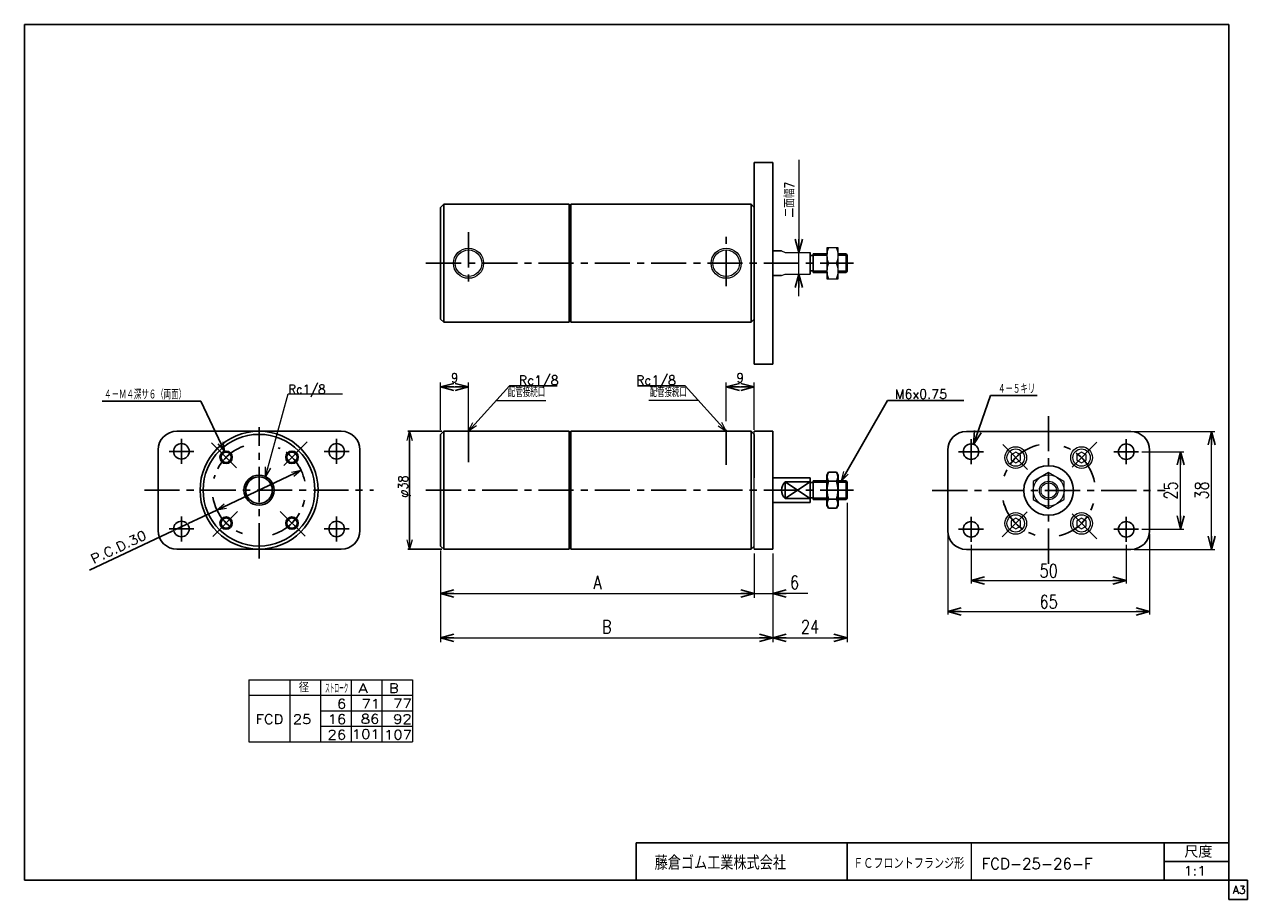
# Model space of a CAD drawing. Header units: millimetres. Extents: x -197 to 197, y -141 to 141.
import ezdxf
from ezdxf.enums import TextEntityAlignment as Align

# ---------------------------------------------------------------- set-up
doc = ezdxf.new("R2010")
doc.units = ezdxf.units.MM
doc.header["$LTSCALE"] = 0.357143
doc.linetypes.add('CENTER', pattern=[50.8, 31.75, -6.35, 6.35, -6.35])
doc.layers.add('Layer0002', color=7, linetype='Continuous')
doc.styles.add('FdaStyle0', font='txt.shx', dxfattribs={"width": 0.8, "bigfont": 'bigfont'})
doc.dimstyles.new('DaDimRotatedStyle', dxfattribs={"dimtxt": 4.285714, "dimasz": 4.285717, "dimexe": 1, "dimexo": 1.428571, "dimgap": 1, "dimtad": 3, "dimdsep": 46, "dimtxsty": 'FdaStyle0', "dimblk1": 'OPEN30', "dimblk2": 'OPEN30', "dimsah": 1, "dimcen": 0.09, "dimclrd": 4, "dimclre": 4, "dimclrt": 4, "dimadec": 0, "dimazin": 2, "dimtfac": 1, "dimtdec": 4, "dimtmove": 0, "dimatfit": 0, "dimfxl": 1, "dimarcsym": 0})

# ---------------------------------------------------------------- blocks, each defined once
blk = doc.blocks.new('_OPEN30')
at = {"color": 0, "linetype": 'ByBlock', "lineweight": -2}
for p, q in [((-1, 0.267949), (0, 0)), ((0, 0), (-1, -0.267949)), ((0, 0), (-1, 0))]:
    blk.add_line(p, q, dxfattribs=at)
blk = doc.blocks.new('DC_GROUP_Φ25_1')
at = {"color": 4, "linetype": 'Continuous', "lineweight": 18}
for p, q in [((-135, -15.49), (-132.63, -13.48)), ((-135, -15.49), (-132.29, -14.21)), ((-131.95, -14.94), (-135, -15.49))]:
    blk.add_line(p, q, dxfattribs=at)
blk = doc.blocks.new('DC_GROUP_Φ25_2')
at = {"color": 4, "linetype": 'Continuous', "lineweight": 18}
for p, q in [((-110.93, -3.23), (-107.88, -2.68)), ((-107.88, -2.68), (-110.59, -3.96)), ((-107.88, -2.68), (-110.24, -4.69))]:
    blk.add_line(p, q, dxfattribs=at)
blk = doc.blocks.new('DC_GROUP_Φ25_3')
at = {"color": 4, "linetype": 'Continuous', "lineweight": 18}
for p, q in [((-73.72, 6.91), (-72.92, 9.91)), ((-72.92, 9.91), (-72.11, 6.91)), ((-72.92, 9.91), (-72.92, 6.91))]:
    blk.add_line(p, q, dxfattribs=at)
blk = doc.blocks.new('DC_GROUP_Φ25_4')
at = {"color": 4, "linetype": 'Continuous', "lineweight": 18}
for p, q in [((-72.92, -28.09), (-73.72, -25.09)), ((-72.11, -25.09), (-72.92, -28.09)), ((-72.92, -28.09), (-72.92, -25.09))]:
    blk.add_line(p, q, dxfattribs=at)
blk = doc.blocks.new('DC_GROUP_Φ25_5')
at = {"color": 4, "linetype": 'Continuous', "lineweight": 18}
for p, q in [((-132.59, 3.45), (-134.59, 5.82)), ((-132.59, 3.45), (-133.86, 6.16)), ((-133.13, 6.5), (-132.59, 3.45))]:
    blk.add_line(p, q, dxfattribs=at)
blk = doc.blocks.new('DC_GROUP_Φ25_6')
at = {"color": 4, "linetype": 'Continuous', "lineweight": 18}
for p, q in [((66.17, -6.09), (66.96, -3.08)), ((66.17, -6.09), (67.66, -3.48)), ((68.36, -3.88), (66.17, -6.09))]:
    blk.add_line(p, q, dxfattribs=at)
blk = doc.blocks.new('DC_GROUP_Φ25_7')
at = {"color": 4, "linetype": 'Continuous', "lineweight": 18}
for p, q in [((-53.94, 9.91), (-52.53, 12.68)), ((-53.94, 9.91), (-51.94, 12.14)), ((-51.34, 11.61), (-53.94, 9.91))]:
    blk.add_line(p, q, dxfattribs=at)
blk = doc.blocks.new('DC_GROUP_Φ25_8')
at = {"color": 4, "linetype": 'Continuous', "lineweight": 25}
for radius in [2, 1.65]:
    blk.add_circle((-132.05, 1.52), radius, dxfattribs=at)
blk = doc.blocks.new('DC_GROUP_Φ25_9')
at = {"color": 4, "linetype": 'Continuous', "lineweight": 25}
for radius in [2, 1.65]:
    blk.add_circle((-132.05, -19.69), radius, dxfattribs=at)
blk = doc.blocks.new('DC_GROUP_Φ25_10')
at = {"color": 4, "linetype": 'Continuous', "lineweight": 25}
for radius in [2, 1.65]:
    blk.add_circle((-110.83, 1.52), radius, dxfattribs=at)
blk = doc.blocks.new('DC_GROUP_Φ25_11')
at = {"color": 4, "linetype": 'Continuous', "lineweight": 25}
for radius in [2, 1.65]:
    blk.add_circle((-110.83, -19.69), radius, dxfattribs=at)
blk = doc.blocks.new('DC_GROUP_Φ25_12')
at = {"color": 4, "linetype": 'Continuous', "lineweight": 25}
for p, q in [((62.03, -3.31), (61.52, -4.19)), ((64.62, -3.31), (62.03, -3.31)), ((64.62, -3.31), (65.12, -4.19)), ((61.52, -4.19), (61.52, -13.99)), ((64.62, -6.2), (62.03, -6.2)), ((65.12, -4.19), (65.12, -13.99)), ((62.03, -14.86), (61.52, -13.99)), ((64.62, -11.97), (62.03, -11.97)), ((64.62, -14.86), (62.03, -14.86)), ((64.62, -14.86), (65.12, -13.99))]:
    blk.add_line(p, q, dxfattribs=at)
for centre, radius, start, end in [((64.13, -4.76), 2.56, 145.6111, 214.3889), ((62.51, -4.76), 2.56, 325.6111, 34.3889), ((71.13, -9.09), 9.55, 162.4111, 197.5889), ((55.51, -9.09), 9.55, 342.4111, 17.5889), ((64.13, -13.42), 2.56, 145.6111, 214.3889), ((62.51, -13.42), 2.56, 325.6111, 34.3889)]:
    blk.add_arc(centre, radius, start, end, dxfattribs=at)
blk = doc.blocks.new('DC_GROUP_Φ25_14')
at = {"color": 4, "linetype": 'Continuous', "lineweight": 18}
for p, q in [((-119.35, -4.69), (-119.33, -1.59)), ((-119.35, -4.69), (-118.55, -1.8)), ((-117.78, -2.01), (-119.35, -4.69))]:
    blk.add_line(p, q, dxfattribs=at)
blk = doc.blocks.new('DC_GROUP_Φ25_13')
at = {"color": 4, "linetype": 'Continuous', "lineweight": 13}
for p, q in [((-119.35, -4.69), (-112.01, 21.92)), ((-112.01, 21.92), (-94.51, 21.92))]:
    blk.add_line(p, q, dxfattribs=at)
at = {"linetype": 'Continuous'}
blk.add_blockref('DC_GROUP_Φ25_14', (0, 0), dxfattribs=at)
at = {"color": 4, "style": 'FdaStyle0', "width": 0.8}
blk.add_text('Rc1/8', height=3, dxfattribs=at).set_placement((-112.01, 21.92), (-100.01, 21.92), align=Align.FIT)
blk = doc.blocks.new('DC_GROUP_Φ25_15')
at = {"color": 4, "linetype": 'Continuous', "lineweight": 13}
for p, q in [((65.12, 69.05), (61.52, 69.05)), ((61.52, 69.05), (61.52, 59.05)), ((65.12, 59.05), (65.12, 69.05)), ((62.01, 64.05), (64.63, 64.05)), ((61.52, 59.05), (65.12, 59.05))]:
    blk.add_line(p, q, dxfattribs=at)
for centre, start, end in [((68, 66.55), 157.3406, 202.6594), ((58.64, 66.55), 337.3406, 22.6594), ((68, 61.55), 157.3406, 202.6594), ((58.64, 61.55), 337.3406, 22.6594)]:
    blk.add_arc(centre, 6.49, start, end, dxfattribs=at)
blk = doc.blocks.new('DA_IMAGEDIMGROUP_1')
at = {"color": 4, "linetype": 'Continuous', "lineweight": 13}
for p, q in [((52.45, 97.38), (52.45, 67.55)), ((52.45, 60.55), (52.45, 67.55)), ((52.45, 53.41), (52.45, 60.55))]:
    blk.add_line(p, q, dxfattribs=at)
at = {"color": 4, "xscale": 4.285718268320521, "yscale": 4.285698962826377}
for p, rotation in [((52.45, 67.55), 270), ((52.45, 60.55), 90)]:
    blk.add_blockref('_OPEN30', p, dxfattribs=dict(at, rotation=rotation))
at = {"color": 4, "insert": (51.02, 78.81), "char_height": 3, "width": 18.75, "attachment_point": 7, "rotation": 90, "style": 'FdaStyle0'}
blk.add_mtext('\\T1.00;二面幅7', dxfattribs=at)
blk = doc.blocks.new('DC_GROUP_Φ25_16')
at = {"color": 4, "linetype": 'Continuous', "lineweight": 13}
for p, q in [((132.93, -3.41), (127.93, -6.3)), ((137.93, -6.3), (132.93, -3.41)), ((127.93, -6.3), (127.93, -12.07)), ((137.93, -12.07), (137.93, -6.3)), ((127.93, -12.07), (132.93, -14.96)), ((132.93, -14.96), (137.93, -12.07))]:
    blk.add_line(p, q, dxfattribs=at)
for radius in [5, 3, 2.46]:
    blk.add_circle((132.93, -9.18), radius, dxfattribs=at)
blk = doc.blocks.new('*D18')
at = {"color": 4, "linetype": 'Continuous', "lineweight": 13}
for p, q in [((107.93, -26.68), (107.93, -39.18)), ((157.93, -26.68), (157.93, -39.18)), ((107.93, -38.18), (157.93, -38.18))]:
    blk.add_line(p, q, dxfattribs=at)
at = {"color": 4, "xscale": 4.285718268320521, "yscale": 4.285698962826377}
for p, rotation in [((107.93, -38.18), 180), ((157.93, -38.18), 360)]:
    blk.add_blockref('_OPEN30', p, dxfattribs=dict(at, rotation=rotation))
at = {"color": 4, "insert": (132.93, -37.18), "char_height": 4.286, "width": 16.0714, "attachment_point": 8, "style": 'FdaStyle0'}
blk.add_mtext('\\T1.00;50', dxfattribs=at)
blk = doc.blocks.new('*D19')
at = {"color": 4, "linetype": 'Continuous', "lineweight": 13}
for p, q in [((100.43, -23.18), (100.43, -49.18)), ((165.43, -23.18), (165.43, -49.18)), ((100.43, -48.18), (165.43, -48.18))]:
    blk.add_line(p, q, dxfattribs=at)
at = {"color": 4, "xscale": 4.285718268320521, "yscale": 4.285698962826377}
for p, rotation in [((100.43, -48.18), 180), ((165.43, -48.18), 360)]:
    blk.add_blockref('_OPEN30', p, dxfattribs=dict(at, rotation=rotation))
at = {"color": 4, "insert": (132.93, -47.18), "char_height": 4.286, "width": 16.0714, "attachment_point": 8, "style": 'FdaStyle0'}
blk.add_mtext('\\T1.00;65', dxfattribs=at)
blk = doc.blocks.new('*D20')
at = {"color": 4, "linetype": 'Continuous', "lineweight": 13}
for p, q in [((162.93, 3.32), (176.43, 3.32)), ((175.43, -21.68), (175.43, 3.32)), ((162.93, -21.68), (176.43, -21.68))]:
    blk.add_line(p, q, dxfattribs=at)
at = {"color": 4, "xscale": 4.285718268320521, "yscale": 4.285698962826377}
for p, rotation in [((175.43, 3.32), 90), ((175.43, -21.68), 270)]:
    blk.add_blockref('_OPEN30', p, dxfattribs=dict(at, rotation=rotation))
at = {"color": 4, "insert": (174.43, -9.18), "char_height": 4.286, "width": 16.0714, "attachment_point": 8, "rotation": 90, "style": 'FdaStyle0'}
blk.add_mtext('\\T1.00;25', dxfattribs=at)
blk = doc.blocks.new('*D21')
at = {"color": 4, "linetype": 'Continuous', "lineweight": 13}
for p, q in [((160.43, 9.82), (186.43, 9.82)), ((185.43, -28.18), (185.43, 9.82)), ((160.43, -28.18), (186.43, -28.18))]:
    blk.add_line(p, q, dxfattribs=at)
at = {"color": 4, "xscale": 4.285718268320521, "yscale": 4.285698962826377}
for p, rotation in [((185.43, 9.82), 90), ((185.43, -28.18), 270)]:
    blk.add_blockref('_OPEN30', p, dxfattribs=dict(at, rotation=rotation))
at = {"color": 4, "insert": (184.43, -9.18), "char_height": 4.286, "width": 16.0714, "attachment_point": 8, "rotation": 90, "style": 'FdaStyle0'}
blk.add_mtext('\\T1.00;38', dxfattribs=at)
blk = doc.blocks.new('*D22')
at = {"color": 4, "linetype": 'Continuous', "lineweight": 13}
for p, q in [((-62.94, 10.34), (-62.94, 25.63)), ((-62.94, 24.2), (-53.94, 24.2)), ((-53.94, 11.34), (-53.94, 25.63))]:
    blk.add_line(p, q, dxfattribs=at)
at = {"color": 4, "xscale": 4.285718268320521, "yscale": 4.285698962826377}
for p, rotation in [((-62.94, 24.2), 180), ((-53.94, 24.2), 360)]:
    blk.add_blockref('_OPEN30', p, dxfattribs=dict(at, rotation=rotation))
at = {"color": 4, "insert": (-58.44, 25.63), "char_height": 3, "width": 7.5, "attachment_point": 8, "style": 'FdaStyle0'}
blk.add_mtext('\\T1.00;9', dxfattribs=at)
blk = doc.blocks.new('*D23')
at = {"color": 4, "linetype": 'Continuous', "lineweight": 13}
for p, q in [((29.06, 13.14), (29.06, 25.63)), ((29.06, 24.2), (38.06, 24.2)), ((38.06, 10.34), (38.06, 25.63))]:
    blk.add_line(p, q, dxfattribs=at)
at = {"color": 4, "xscale": 4.285718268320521, "yscale": 4.285698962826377}
for p, rotation in [((29.06, 24.2), 180), ((38.06, 24.2), 360)]:
    blk.add_blockref('_OPEN30', p, dxfattribs=dict(at, rotation=rotation))
at = {"color": 4, "insert": (33.56, 25.63), "char_height": 3, "width": 7.5, "attachment_point": 8, "style": 'FdaStyle0'}
blk.add_mtext('\\T1.00;9', dxfattribs=at)
blk = doc.blocks.new('DC_GROUP_Φ25_17')
at = {"color": 4, "linetype": 'Continuous', "lineweight": 18}
for p, q in [((29.06, 9.91), (27.05, 12.14)), ((29.06, 9.91), (27.65, 12.68)), ((26.45, 11.61), (29.06, 9.91))]:
    blk.add_line(p, q, dxfattribs=at)
blk = doc.blocks.new('*D25')
at = {"color": 4, "linetype": 'Continuous', "lineweight": 13}
for p, q in [((-62.94, -28.51), (-62.94, -43.8)), ((38.06, -29.51), (38.06, -43.8)), ((-62.94, -42.37), (38.06, -42.37))]:
    blk.add_line(p, q, dxfattribs=at)
at = {"color": 4, "xscale": 4.285718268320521, "yscale": 4.285698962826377}
for p, rotation in [((-62.94, -42.37), 180), ((38.06, -42.37), 360)]:
    blk.add_blockref('_OPEN30', p, dxfattribs=dict(at, rotation=rotation))
at = {"color": 4, "insert": (-12.44, -40.94), "char_height": 4.286, "width": 10.7143, "attachment_point": 8, "style": 'FdaStyle0'}
blk.add_mtext('\\T1.00;A', dxfattribs=at)
blk = doc.blocks.new('*D26')
at = {"color": 4, "linetype": 'Continuous', "lineweight": 13}
for p, q in [((38.06, -29.51), (38.06, -43.8)), ((44.06, -29.51), (44.06, -43.8)), ((38.06, -42.37), (44.06, -42.37)), ((55.34, -42.37), (44.06, -42.37))]:
    blk.add_line(p, q, dxfattribs=at)
at = {"color": 4, "xscale": 4.285718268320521, "yscale": 4.285698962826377, "rotation": 180}
blk.add_blockref('_OPEN30', (44.06, -42.37), dxfattribs=at)
at = {"color": 4, "insert": (49.62, -40.94), "char_height": 4.286, "width": 10.7143, "attachment_point": 7, "style": 'FdaStyle0'}
blk.add_mtext('\\T1.00;6', dxfattribs=at)
blk = doc.blocks.new('*D27')
at = {"color": 4, "linetype": 'Continuous', "lineweight": 13}
for p, q in [((-62.94, -28.51), (-62.94, -58.09)), ((44.06, -29.51), (44.06, -58.09)), ((-62.94, -56.66), (44.06, -56.66))]:
    blk.add_line(p, q, dxfattribs=at)
at = {"color": 4, "xscale": 4.285718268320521, "yscale": 4.285698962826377}
for p, rotation in [((-62.94, -56.66), 180), ((44.06, -56.66), 360)]:
    blk.add_blockref('_OPEN30', p, dxfattribs=dict(at, rotation=rotation))
at = {"color": 4, "insert": (-9.44, -55.23), "char_height": 4.286, "width": 10.7143, "attachment_point": 8, "style": 'FdaStyle0'}
blk.add_mtext('\\T1.00;B', dxfattribs=at)
blk = doc.blocks.new('*D28')
at = {"color": 4, "linetype": 'Continuous', "lineweight": 13}
for p, q in [((68.06, -13.11), (68.06, -58.09)), ((44.06, -29.51), (44.06, -58.09)), ((44.06, -56.66), (68.06, -56.66))]:
    blk.add_line(p, q, dxfattribs=at)
at = {"color": 4, "xscale": 4.285718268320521, "yscale": 4.285698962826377}
for p, rotation in [((44.06, -56.66), 180), ((68.06, -56.66), 360)]:
    blk.add_blockref('_OPEN30', p, dxfattribs=dict(at, rotation=rotation))
at = {"color": 4, "insert": (56.06, -55.23), "char_height": 4.286, "width": 16.0714, "attachment_point": 8, "style": 'FdaStyle0'}
blk.add_mtext('\\T1.00;24', dxfattribs=at)
blk = doc.blocks.new('DC_GROUP_Φ25_18')
at = {"color": 4, "linetype": 'Continuous', "lineweight": 13}
for p, q in [((122.32, -18.06), (120.82, -18.92)), ((120.82, -18.92), (120.82, -20.65)), ((123.82, -18.92), (122.32, -18.06)), ((123.82, -20.65), (123.82, -18.92)), ((120.82, -20.65), (122.32, -21.52)), ((122.32, -21.52), (123.82, -20.65))]:
    blk.add_line(p, q, dxfattribs=at)
for radius in [3.5, 2.81]:
    blk.add_circle((122.32, -19.79), radius, dxfattribs=at)
blk = doc.blocks.new('DC_GROUP_Φ25_19')
at = {"color": 4, "linetype": 'Continuous', "lineweight": 13}
for p, q in [((143.53, -18.06), (142.03, -18.92)), ((142.03, -18.92), (142.03, -20.65)), ((145.03, -18.92), (143.53, -18.06)), ((145.03, -20.65), (145.03, -18.92)), ((142.03, -20.65), (143.53, -21.52)), ((143.53, -21.52), (145.03, -20.65))]:
    blk.add_line(p, q, dxfattribs=at)
for radius in [3.5, 2.81]:
    blk.add_circle((143.53, -19.79), radius, dxfattribs=at)
blk = doc.blocks.new('DC_GROUP_Φ25_20')
at = {"color": 4, "linetype": 'Continuous', "lineweight": 13}
for p, q in [((143.53, 3.16), (142.03, 2.29)), ((142.03, 2.29), (142.03, 0.56)), ((142.03, 0.56), (143.53, -0.31)), ((145.03, 2.29), (143.53, 3.16)), ((143.53, -0.31), (145.03, 0.56)), ((145.03, 0.56), (145.03, 2.29))]:
    blk.add_line(p, q, dxfattribs=at)
for radius in [3.5, 2.81]:
    blk.add_circle((143.53, 1.42), radius, dxfattribs=at)
blk = doc.blocks.new('DC_GROUP_Φ25_21')
at = {"color": 4, "linetype": 'Continuous', "lineweight": 13}
for p, q in [((122.32, 3.16), (120.82, 2.29)), ((120.82, 2.29), (120.82, 0.56)), ((120.82, 0.56), (122.32, -0.31)), ((123.82, 2.29), (122.32, 3.16)), ((122.32, -0.31), (123.82, 0.56)), ((123.82, 0.56), (123.82, 2.29))]:
    blk.add_line(p, q, dxfattribs=at)
for radius in [3.5, 2.81]:
    blk.add_circle((122.32, 1.42), radius, dxfattribs=at)

msp = doc.modelspace()

# ---------------------------------------------------------------- linework, layer by layer
at = {"color": 4, "linetype": 'Continuous', "lineweight": 25}
for p, q in [((38.055, 31.55), (38.055, 96.55)), ((38.055, 96.55), (44.055, 96.55)), ((44.055, 96.55), (44.055, 31.55)), ((-61.945, 83.05), (-62.945, 82.05)), ((-21.545, 83.05), (-61.945, 83.05)), ((-61.945, 83.05), (-61.945, 64.05)), ((-21.545, 83.05), (-21.545, 64.05)), ((-20.945, 83.05), (37.055, 83.05)), ((-20.945, 64.05), (-20.945, 83.05)), ((37.055, 83.05), (38.055, 82.05)), ((37.055, 83.05), (37.055, 64.05)), ((-62.945, 64.05), (-62.945, 82.05)), ((38.055, 68.05), (38.055, 82.05)), ((38.055, 68.05), (38.055, 46.05)), ((44.055, 68.05), (46.891, 68.05)), ((56.055, 67.55), (56.055, 64.05)), ((61.521, 67.05), (57.055, 67.05)), ((57.055, 67.05), (57.055, 61.05)), ((67.65, 67.05), (65.121, 67.05)), ((68.055, 66.645), (67.65, 67.05)), ((67.65, 67.05), (67.65, 61.05)), ((-62.945, 64.05), (-62.945, 46.05)), ((-61.945, 45.05), (-61.945, 64.05)), ((-21.545, 45.05), (-21.545, 64.05)), ((-20.945, 64.05), (-20.945, 45.05)), ((37.055, 45.05), (37.055, 64.05)), ((56.055, 66.55), (57.055, 66.55)), ((56.055, 60.55), (56.055, 64.05)), ((57.055, 66.645), (61.521, 66.645)), ((65.121, 66.645), (68.055, 66.645)), ((68.055, 66.645), (68.055, 64.05)), ((68.055, 61.455), (68.055, 64.05)), ((44.055, 60.05), (46.891, 60.05)), ((56.055, 61.55), (57.055, 61.55)), ((57.055, 61.455), (61.521, 61.455)), ((61.521, 61.05), (57.055, 61.05)), ((65.121, 61.455), (68.055, 61.455)), ((67.65, 61.05), (65.121, 61.05)), ((68.055, 61.455), (67.65, 61.05)), ((-62.945, 46.05), (-61.945, 45.05)), ((-21.545, 45.05), (-61.945, 45.05)), ((-20.945, 45.05), (37.055, 45.05)), ((38.055, 46.05), (37.055, 45.05)), ((44.055, 31.55), (38.055, 31.55)), ((-25.349, 24.554), (-40.761, 24.554)), ((0.459, 24.554), (15.872, 24.554)), ((66.166, -6.086), (81.007, 19.783)), ((81.007, 19.783), (105.607, 19.783)), ((108.748, 5.679), (114.222, 21.424)), ((114.222, 21.424), (129.222, 21.424)), ((-140.147, 19.597), (-171.947, 19.597)), ((-132.585, 3.446), (-140.147, 19.597)), ((-147.934, 9.916), (-94.934, 9.916)), ((-62.545, 9.914), (-73.516, 9.914)), ((-72.916, 9.914), (-72.916, -28.086)), ((-61.945, 9.914), (-62.945, 8.914)), ((-62.945, -9.086), (-62.945, 8.914)), ((-21.545, 9.914), (-61.945, 9.914)), ((-61.945, 9.914), (-61.945, -9.086)), ((-21.545, 9.914), (-21.545, -9.086)), ((-20.945, 9.914), (37.055, 9.914)), ((-20.945, -9.086), (-20.945, 9.914)), ((37.055, 9.914), (38.055, 8.914)), ((37.055, 9.914), (37.055, -9.086)), ((38.055, 9.914), (44.055, 9.914)), ((38.055, -5.086), (38.055, 8.914)), ((44.055, 9.914), (44.055, -28.086)), ((106.427, 9.818), (159.427, 9.818)), ((-153.934, -22.084), (-153.934, 3.916)), ((-88.934, 3.916), (-88.934, -22.084)), ((100.427, -22.182), (100.427, 3.818)), ((165.427, 3.818), (165.427, -22.182)), ((-135.003, -15.491), (-107.875, -2.681)), ((44.055, -5.086), (56.055, -5.086)), ((48.055, -9.086), (48.055, -6.441)), ((48.055, -6.441), (56.055, -6.441)), ((48.055, -6.441), (52.055, -9.086)), ((52.055, -9.086), (56.055, -6.441)), ((56.055, -5.086), (56.055, -9.086)), ((56.055, -6.586), (57.055, -6.586)), ((61.521, -6.086), (57.055, -6.086)), ((57.055, -6.086), (57.055, -12.086)), ((57.055, -6.491), (61.521, -6.491)), ((67.65, -6.086), (65.121, -6.086)), ((65.121, -6.491), (68.055, -6.491)), ((68.055, -6.491), (67.65, -6.086)), ((67.65, -6.086), (67.65, -12.086)), ((68.055, -6.491), (68.055, -9.086)), ((-62.945, -9.086), (-62.945, -27.086)), ((-61.945, -28.086), (-61.945, -9.086)), ((-21.545, -28.086), (-21.545, -9.086)), ((-20.945, -9.086), (-20.945, -28.086)), ((37.055, -28.086), (37.055, -9.086)), ((48.055, -9.086), (48.055, -11.731)), ((48.055, -11.731), (52.055, -9.086)), ((48.055, -11.731), (56.055, -11.731)), ((52.055, -9.086), (56.055, -11.731)), ((56.055, -13.086), (56.055, -9.086)), ((56.055, -11.586), (57.055, -11.586)), ((57.055, -11.681), (61.521, -11.681)), ((65.121, -11.681), (68.055, -11.681)), ((68.055, -11.681), (67.65, -12.086)), ((68.055, -11.681), (68.055, -9.086)), ((-135.003, -15.491), (-144.248, -19.857)), ((44.055, -13.086), (56.055, -13.086)), ((61.521, -12.086), (57.055, -12.086)), ((67.65, -12.086), (65.121, -12.086)), ((-149.182, -22.187), (-176.024, -34.863)), ((-144.721, -20.08), (-148.527, -21.878)), ((-62.945, -27.086), (-61.945, -28.086)), ((38.055, -27.086), (37.055, -28.086)), ((-94.934, -28.084), (-147.934, -28.084)), ((-62.545, -28.086), (-73.516, -28.086)), ((-21.545, -28.086), (-61.945, -28.086)), ((-20.945, -28.086), (37.055, -28.086)), ((44.055, -28.086), (38.055, -28.086)), ((159.427, -28.182), (106.427, -28.182))]:
    msp.add_line(p, q, dxfattribs=at)
at = {"color": 4, "linetype": 'CENTER', "lineweight": 25}
for p, q in [((-53.945, 74.042), (-53.945, 56.476)), ((29.055, 56.704), (29.055, 73.357)), ((-67.709, 64.05), (70.022, 64.05)), ((132.927, 14.818), (132.927, -33.182)), ((-121.434, -31.086), (-121.434, 11.201)), ((-53.945, 11.309), (-53.945, -0.956)), ((29.055, -0.956), (29.055, 11.714)), ((-146.434, 7.416), (-146.434, -0.584)), ((-128.694, -1.831), (-136.995, 6.47)), ((-113.486, -1.138), (-105.878, 6.47)), ((-96.434, 7.416), (-96.434, -0.584)), ((107.927, 7.318), (107.927, -0.682)), ((126.164, -2.419), (117.371, 6.374)), ((148.484, 6.374), (139.746, -2.364)), ((157.927, 7.318), (157.927, -0.682)), ((-150.434, 3.416), (-142.434, 3.416)), ((-100.434, 3.416), (-92.434, 3.416)), ((103.927, 3.318), (111.927, 3.318)), ((153.927, 3.318), (161.927, 3.318)), ((-158.362, -9.086), (-84.516, -9.086)), ((-67.709, -9.086), (70.022, -9.086)), ((95.427, -9.182), (170.427, -9.182)), ((148.484, -24.739), (139.479, -15.734)), ((-146.434, -25.584), (-146.434, -17.584)), ((-128.346, -15.993), (-136.995, -24.642)), ((-114.616, -15.904), (-105.878, -24.642)), ((-96.434, -25.584), (-96.434, -17.584)), ((107.927, -25.682), (107.927, -17.682)), ((126.026, -16.084), (117.371, -24.739)), ((157.927, -25.682), (157.927, -17.682)), ((-150.434, -21.584), (-142.434, -21.584)), ((-100.434, -21.584), (-92.434, -21.584)), ((103.927, -21.682), (111.927, -21.682)), ((153.927, -21.682), (161.927, -21.682))]:
    msp.add_line(p, q, dxfattribs=at)
at = {"color": 4, "linetype": 'Continuous', "lineweight": 13}
for p, q in [((46.891, 68.05), (48.055, 67.55)), ((48.055, 67.55), (56.055, 67.55)), ((61.521, 67.05), (61.521, 61.05)), ((46.891, 60.05), (48.055, 60.55)), ((48.055, 60.55), (56.055, 60.55)), ((-53.945, 9.914), (-40.761, 24.554)), ((29.055, 9.914), (15.872, 24.554)), ((-45.069, 19.77), (-29.01, 19.77)), ((20.18, 19.77), (4.12, 19.77)), ((38.055, -28.086), (38.055, 9.914)), ((-124.755, -70.174), (-71.95, -70.174)), ((-124.755, -70.174), (-124.755, -90.174)), ((-111.546, -70.174), (-111.546, -90.174)), ((-101.647, -70.174), (-101.647, -90.174)), ((-91.748, -70.174), (-91.748, -90.174)), ((-81.849, -70.174), (-81.849, -90.174)), ((-71.95, -70.174), (-71.95, -90.174)), ((-124.755, -75.174), (-71.95, -75.174)), ((-101.647, -80.174), (-71.95, -80.174)), ((-101.623, -85.174), (-71.95, -85.174)), ((-124.755, -90.174), (-71.95, -90.174))]:
    msp.add_line(p, q, dxfattribs=at)
for centre, radius in [((-53.945, 64.05), 4.862), ((-53.945, 64.05), 4.279), ((29.055, 64.05), 4.861), ((29.055, 64.05), 4.28)]:
    msp.add_circle(centre, radius, dxfattribs=at)
at = {"color": 4, "linetype": 'Continuous', "lineweight": 25}
for centre, radius in [((-146.434, 3.416), 2.5), ((-96.434, 3.416), 2.5), ((107.927, 3.318), 2.5), ((157.927, 3.318), 2.5), ((132.927, -9.182), 8), ((-146.434, -21.584), 2.5), ((-96.434, -21.584), 2.5), ((107.927, -21.682), 2.5), ((157.927, -21.682), 2.5)]:
    msp.add_circle(centre, radius, dxfattribs=at)
for centre, radius, start, end in [((-147.934, 3.916), 6, 90, 180), ((-121.439, -9.086), 19, 90, 270), ((-121.439, -9.086), 18, 90, 270), ((-121.434, -9.086), 19, 270, 90), ((-121.434, -9.086), 18, 270, 90), ((-94.934, 3.916), 6, 0, 90), ((106.427, 3.818), 6, 90, 180), ((159.427, 3.818), 6, 0, 90), ((-121.439, -9.086), 4.864, 90, 270), ((-121.439, -9.086), 4.283, 90, 270), ((-121.434, -9.086), 4.864, 270, 90), ((-121.434, -9.086), 4.283, 270, 90), ((50.478, -9.086), 3.587, 132.49085, 227.50915), ((-147.934, -22.084), 6, 180, 270), ((-94.934, -22.084), 6, 270, 0), ((106.427, -22.182), 6, 180, 270), ((159.427, -22.182), 6, 270, 0)]:
    msp.add_arc(centre, radius, start, end, dxfattribs=at)
at = {"color": 4, "linetype": 'CENTER', "lineweight": 25}
for centre, start, end in [((-121.439, -9.086), 109.19515, 165.57994), ((-121.434, -9.086), 11.24915, 65.71691), ((132.927, -9.182), 101.62414, 162.66163), ((132.927, -9.182), 10.19791, 75.53866), ((-121.439, -9.086), 188.46217, 254.14614), ((-121.434, -9.086), 286.89547, 352.80819), ((132.927, -9.182), 192.50393, 254.86826), ((132.927, -9.182), 283.17995, 346.11163)]:
    msp.add_arc(centre, 15, start, end, dxfattribs=at)
at = {"layer": 'Layer0002', "color": 5, "linetype": 'Continuous', "lineweight": 25}
for p, q in [((-197, -134.75), (-197, 141)), ((191, 141), (-197, 141)), ((191, -141), (191, 141)), ((197, -134.75), (-197, -134.75)), ((197, -141), (197, -134.75)), ((191, -141), (197, -141))]:
    msp.add_line(p, q, dxfattribs=at)
at = {"layer": 'Layer0002', "color": 4, "linetype": 'Continuous', "lineweight": 25}
for p, q in [((0, -122.75), (191, -122.75)), ((0, -134.75), (0, -122.75)), ((68, -122.75), (68, -134.75)), ((170.135, -134.75), (170.135, -122.75)), ((170.135, -128.75), (191, -128.75))]:
    msp.add_line(p, q, dxfattribs=at)
at = {"layer": 'Layer0002', "color": 4, "linetype": 'Continuous', "lineweight": 13}
msp.add_line((108, -122.75), (108, -134.75), dxfattribs=at)

# ---------------------------------------------------------------- block references
at = {"linetype": 'Continuous'}
for name in ['DA_IMAGEDIMGROUP_1', 'DC_GROUP_Φ25_15', 'DC_GROUP_Φ25_13', 'DC_GROUP_Φ25_7', 'DC_GROUP_Φ25_17', 'DC_GROUP_Φ25_3', 'DC_GROUP_Φ25_5', 'DC_GROUP_Φ25_21', 'DC_GROUP_Φ25_20', 'DC_GROUP_Φ25_8', 'DC_GROUP_Φ25_10', 'DC_GROUP_Φ25_2', 'DC_GROUP_Φ25_12', 'DC_GROUP_Φ25_6', 'DC_GROUP_Φ25_16', 'DC_GROUP_Φ25_1', 'DC_GROUP_Φ25_9', 'DC_GROUP_Φ25_11', 'DC_GROUP_Φ25_18', 'DC_GROUP_Φ25_19', 'DC_GROUP_Φ25_4']:
    msp.add_blockref(name, (0, 0), dxfattribs=at)
at = {"color": 4, "xscale": 4.285718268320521, "yscale": 4.285698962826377, "rotation": 250.8309601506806}
msp.add_blockref('_OPEN30', (108.748, 5.679), dxfattribs=at)

# ---------------------------------------------------------------- texts
at = {"color": 4, "style": 'FdaStyle0'}
for s, height, width, p, p2 in [('Rc1/8', 3, 0.853333, (-37.733, 24.838), (-24.933, 24.838)), ('Rc1/8', 3, 0.853333, (0.043, 24.838), (12.843, 24.838)), ('４－Ｍ４深サ６（両面）', 3, 0.666667, (-171.347, 20.197), (-144.947, 20.197)), ('配管接続口', 3, 0.666667, (-41.28, 20.954), (-29.28, 20.954)), ('配管接続口', 3, 0.666667, (4.39, 20.954), (16.39, 20.954)), ('４－５キリ', 3, 0.666667, (116.622, 22.024), (128.622, 22.024)), ('M6x0.75', 3, 0.8, (83.407, 20.383), (100.207, 20.383)), ('   径', 3, 0.952381, (-117.332, -74.257), (-105.332, -74.257)), ('ストローク', 3, 0.416667, (-100.147, -74.508), (-92.647, -74.508)), ('ＦＣフロントフランジ形', 3.57143, 0.759259, (69.959, -131.109), (105.752, -131.109)), ('FCD-25-26-F', 3.5, 0.926984, (111.371, -131.2), (147.06, -131.2)), ('1:1', 3, 0.8, (176.435, -133.25), (183.635, -133.25))]:
    msp.add_text(s, height=height, dxfattribs=dict(at, width=width)).set_placement(p, p2, align=Align.FIT)
for s, rotation, width, p, p2 in [('φ38', 90, 0.75, (-73.516, -11.486), (-73.516, -4.286)), ('P.C.D.30', 25.278, 0.8, (-174.713, -32.861), (-157.351, -24.662))]:
    msp.add_text(s, height=3, rotation=rotation, dxfattribs=dict(at, width=width)).set_placement(p, p2, align=Align.FIT)
for s, p, p2 in [('A', (-89.421, -74.384), (-86.421, -74.384)), ('B', (-79.522, -74.384), (-76.522, -74.384)), ('6', (-96.326, -79.384), (-93.326, -79.384)), ('71', (-88.421, -79.384), (-82.421, -79.384)), ('77', (-78.234, -79.321), (-72.234, -79.321)), ('FCD 25', (-122.573, -84.384), (-104.573, -84.384)), ('16', (-99.346, -84.384), (-93.346, -84.384)), ('86', (-88.664, -84.312), (-82.664, -84.312)), ('92', (-78.234, -84.33), (-72.234, -84.33)), ('26', (-99.373, -89.384), (-93.373, -89.384)), ('101', (-91.53, -89.187), (-82.53, -89.187)), ('107', (-81.146, -89.384), (-72.146, -89.384))]:
    msp.add_text(s, height=3, dxfattribs=at).set_placement(p, p2, align=Align.FIT)
at = {"layer": 'Layer0002', "color": 4, "style": 'FdaStyle0'}
for s, height, width, p, p2 in [('尺度', 3.8, 0.995614, (176.615, -127.53), (185.695, -127.53)), ('藤倉ゴム工業株式会社', 4.5, 0.783333, (6.013, -131.407), (48.313, -131.407))]:
    msp.add_text(s, height=height, dxfattribs=dict(at, width=width)).set_placement(p, p2, align=Align.FIT)
at = {"layer": 'Layer0002', "color": 7, "style": 'FdaStyle0', "width": 0.8}
msp.add_text('A3', height=2.5, dxfattribs=at).set_placement((192.307, -139.125), (196.307, -139.125), align=Align.FIT)

# ---------------------------------------------------------------- dimensions: what is measured, and where the dimension line sits
at = {"linetype": 'Continuous', "lineweight": 13}
for base, p1, p2, override, picture, middle in [((-53.945, 24.2), (-62.945, 8.914), (-53.945, 9.914), {"dimtxt": 3, "dimasz": 4.285717, "dimexe": 1.428571, "dimexo": 1.428571, "dimgap": 1.428571, "dimtad": 3, "dimtih": 0, "dimtoh": 0, "dimdec": 2, "dimzin": 8, "dimtxsty": 'FdaStyle0', "dimblk1": 'OPEN30', "dimblk2": 'OPEN30', "dimsah": 1, "dimclrd": 4, "dimclre": 4, "dimclrt": 4, "dimazin": 2, "dimtofl": 1, "dimatfit": 0, "dimtolj": 0, "dimtzin": 8}, '*D22', (-58.445, 24.2)), ((38.055, 24.2), (29.055, 11.714), (38.055, 8.914), {"dimtxt": 3, "dimasz": 4.285717, "dimexe": 1.428571, "dimexo": 1.428571, "dimgap": 1.428571, "dimtad": 3, "dimtih": 0, "dimtoh": 0, "dimdec": 2, "dimzin": 8, "dimtxsty": 'FdaStyle0', "dimblk1": 'OPEN30', "dimblk2": 'OPEN30', "dimsah": 1, "dimclrd": 4, "dimclre": 4, "dimclrt": 4, "dimazin": 2, "dimtofl": 1, "dimatfit": 0, "dimtolj": 0, "dimtzin": 8}, '*D23', (33.555, 24.2)), ((68.055, -56.657), (44.055, -28.086), (68.055, -11.681), {"dimtxt": 4.285714, "dimasz": 4.285717, "dimexe": 1.428571, "dimexo": 1.428571, "dimgap": 1.428571, "dimtad": 3, "dimtih": 0, "dimtoh": 0, "dimdec": 2, "dimzin": 8, "dimtxsty": 'FdaStyle0', "dimblk1": 'OPEN30', "dimblk2": 'OPEN30', "dimsah": 1, "dimclrd": 4, "dimclre": 4, "dimclrt": 4, "dimazin": 2, "dimtofl": 1, "dimatfit": 0, "dimtolj": 0, "dimtzin": 8}, '*D28', (56.055, -56.657)), ((165.427, -48.182), (100.427, -21.754), (165.427, -21.754), {"dimtxt": 4.285714, "dimasz": 4.285717, "dimexe": 1, "dimexo": 1.428571, "dimgap": 1, "dimtad": 3, "dimtih": 0, "dimtoh": 0, "dimdec": 2, "dimzin": 8, "dimtxsty": 'FdaStyle0', "dimblk1": 'OPEN30', "dimblk2": 'OPEN30', "dimsah": 1, "dimclrd": 4, "dimclre": 4, "dimclrt": 4, "dimazin": 2, "dimtofl": 1, "dimatfit": 0, "dimtolj": 0, "dimtzin": 8}, '*D19', (132.927, -48.182)), ((157.927, -38.182), (107.927, -25.254), (157.927, -25.254), {"dimtxt": 4.285714, "dimasz": 4.285717, "dimexe": 1, "dimexo": 1.428571, "dimgap": 1, "dimtad": 3, "dimtih": 0, "dimtoh": 0, "dimdec": 2, "dimzin": 8, "dimtxsty": 'FdaStyle0', "dimblk1": 'OPEN30', "dimblk2": 'OPEN30', "dimsah": 1, "dimclrd": 4, "dimclre": 4, "dimclrt": 4, "dimazin": 2, "dimtofl": 1, "dimatfit": 0, "dimtolj": 0, "dimtzin": 8}, '*D18', (132.927, -38.182)), ((44.055, -42.372), (38.055, -28.086), (44.055, -28.086), {"dimtxt": 4.285714, "dimasz": 4.285717, "dimexe": 1.428571, "dimexo": 1.428571, "dimgap": 1.428571, "dimtad": 3, "dimtih": 0, "dimtoh": 0, "dimdec": 2, "dimzin": 8, "dimtxsty": 'FdaStyle0', "dimblk1": 'OPEN30', "dimblk2": 'OPEN30', "dimsah": 1, "dimclrd": 4, "dimclre": 4, "dimclrt": 4, "dimazin": 2, "dimtofl": 1, "dimatfit": 0, "dimtolj": 0, "dimtzin": 8}, '*D26', (51.766, -42.372))]:
    dim = msp.add_linear_dim(base=base, p1=p1, p2=p2, dimstyle='DaDimRotatedStyle', override=override, dxfattribs=at)
    dim.commit()
    dim.dimension.update_dxf_attribs({"geometry": picture, "text_midpoint": middle})
for base, p1, p2, picture, middle in [((185.427, 9.818), (158.999, -28.182), (158.999, 9.818), '*D21', (185.427, -9.182)), ((175.427, 3.318), (161.499, -21.682), (161.499, 3.318), '*D20', (175.427, -9.182))]:
    dim = msp.add_linear_dim(base=base, p1=p1, p2=p2, angle=90, dimstyle='DaDimRotatedStyle', override={"dimtxt": 4.285714, "dimasz": 4.285717, "dimexe": 1, "dimexo": 1.428571, "dimgap": 1, "dimtad": 3, "dimtih": 0, "dimtoh": 0, "dimdec": 2, "dimzin": 8, "dimtxsty": 'FdaStyle0', "dimblk1": 'OPEN30', "dimblk2": 'OPEN30', "dimsah": 1, "dimclrd": 4, "dimclre": 4, "dimclrt": 4, "dimazin": 2, "dimtofl": 1, "dimatfit": 0, "dimtolj": 0, "dimtzin": 8}, dxfattribs=at)
    dim.commit()
    dim.dimension.update_dxf_attribs({"geometry": picture, "text_midpoint": middle})
for base, p2, text, picture, middle in [((38.055, -42.372), (38.055, -28.086), 'A', '*D25', (-12.445, -42.372)), ((44.055, -56.657), (44.055, -28.086), 'B', '*D27', (-9.445, -56.657))]:
    dim = msp.add_linear_dim(base=base, p1=(-62.945, -27.086), p2=p2, text=text, dimstyle='DaDimRotatedStyle', override={"dimtxt": 4.285714, "dimasz": 4.285717, "dimexe": 1.428571, "dimexo": 1.428571, "dimgap": 1.428571, "dimtad": 3, "dimtih": 0, "dimtoh": 0, "dimdec": 2, "dimzin": 8, "dimtxsty": 'FdaStyle0', "dimblk1": 'OPEN30', "dimblk2": 'OPEN30', "dimsah": 1, "dimclrd": 4, "dimclre": 4, "dimclrt": 4, "dimazin": 2, "dimtofl": 1, "dimatfit": 0, "dimtolj": 0, "dimtzin": 8}, dxfattribs=at)
    dim.commit()
    dim.dimension.update_dxf_attribs({"geometry": picture, "text_midpoint": middle})

doc.saveas('drawing.dxf')
